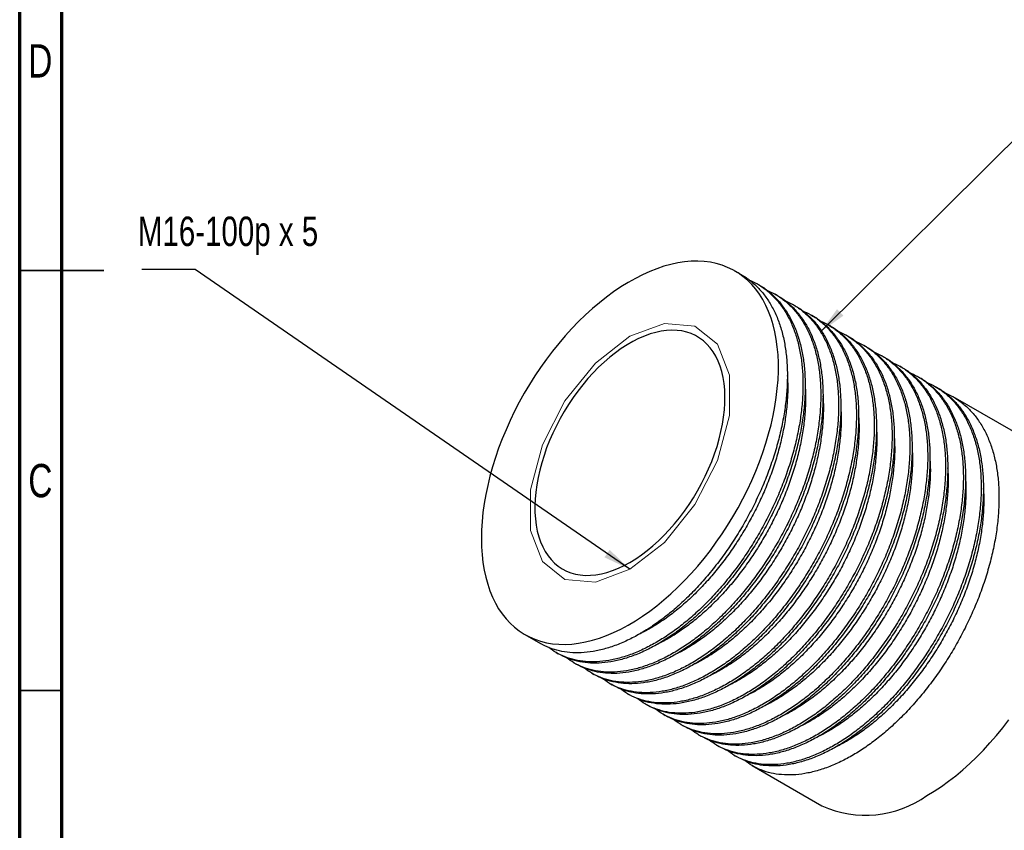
# Model space of a CAD drawing. Header units: millimetres. Extents: x 0 to 205, y 0 to 292.
# Tile 2 of 11: x 15 to 132, y 82 to 178. Entities that reach past the tile are written whole.
import ezdxf

# ---------------------------------------------------------------- set-up
doc = ezdxf.new("R2010")
doc.units = ezdxf.units.MM
doc.styles.add('SLDTEXTSTYLE0', font='TXT', dxfattribs={"width": 0.75})
doc.dimstyles.new('SLDDIMSTYLE4', dxfattribs={"dimtxt": 0.18, "dimasz": 3.302, "dimexe": 0, "dimexo": 0.0625, "dimgap": 0, "dimtad": 0, "dimtih": 1, "dimtoh": 1, "dimdec": 0, "dimrnd": 1e-09, "dimzin": 0, "dimdsep": 46, "dimtxsty": 'Standard', "dimsah": 1, "dimcen": 0.09, "dimadec": 0, "dimazin": 0, "dimtfac": 3.302, "dimtdec": 0, "dimtofl": 0, "dimtmove": 0, "dimatfit": 3, "dimfxl": 1, "dimfrac": 2, "dimtolj": 1, "dimtzin": 0, "dimarcsym": 0})

msp = doc.modelspace()

# ---------------------------------------------------------------- linework, layer by layer
at = {"color": 7, "linetype": 'Continuous', "lineweight": 70}
for p, q in [((15, 5), (15, 292)), ((20, 10), (20, 287))]:
    msp.add_line(p, q, dxfattribs=at)
at = {"color": 7, "linetype": 'Continuous', "lineweight": 35}
for p, q in [((15, 148.5), (25, 148.5)), ((20, 148.5), (15, 148.5)), ((20, 98.5), (15, 98.5))]:
    msp.add_line(p, q, dxfattribs=at)
at = {"color": 7, "linetype": 'Continuous', "lineweight": 25}
for p, q in [((100.927, 147.992), (100.131, 148.452)), ((103.048, 146.768), (102.783, 146.921)), ((105.169, 145.543), (104.904, 145.696)), ((107.29, 144.319), (107.025, 144.472)), ((109.412, 143.094), (109.147, 143.247)), ((111.533, 141.869), (111.268, 142.022)), ((113.654, 140.645), (113.389, 140.798)), ((115.776, 139.42), (115.511, 139.573)), ((117.897, 138.195), (117.632, 138.349)), ((120.018, 136.971), (119.753, 137.124)), ((122.14, 135.746), (121.875, 135.899)), ((124.261, 134.522), (123.996, 134.675)), ((135.486, 128.041), (126.117, 133.45)), ((75.133, 105.149), (76.989, 104.078)), ((78.845, 103.006), (79.111, 102.853)), ((80.967, 101.781), (81.232, 101.628)), ((83.088, 100.557), (83.353, 100.404)), ((85.209, 99.332), (85.475, 99.179)), ((87.331, 98.108), (87.596, 97.955)), ((89.452, 96.883), (89.717, 96.73)), ((91.573, 95.658), (91.838, 95.505)), ((93.695, 94.434), (93.96, 94.281)), ((95.816, 93.209), (96.081, 93.056)), ((97.937, 91.985), (98.202, 91.832)), ((100.059, 90.76), (100.324, 90.607)), ((102.18, 89.535), (110.488, 84.739))]:
    msp.add_line(p, q, dxfattribs=at)
at = {"color": 7, "linetype": 'Continuous', "lineweight": 25, "flags": 128}
for points in [[(69.954, 116.595), (69.975, 115.613), (70.038, 114.658), (70.143, 113.732), (70.289, 112.836), (70.476, 111.974), (70.704, 111.147), (70.972, 110.357), (71.28, 109.606), (71.626, 108.896), (72.01, 108.228), (72.432, 107.604), (72.889, 107.026), (73.381, 106.495), (73.908, 106.011), (74.466, 105.578), (75.056, 105.194), (75.676, 104.862), (76.324, 104.582), (76.999, 104.354), (77.699, 104.18), (78.423, 104.059), (79.169, 103.993), (79.934, 103.98), (80.718, 104.022), (81.519, 104.117), (82.333, 104.267), (83.161, 104.469), (83.999, 104.725), (84.845, 105.033), (85.699, 105.393), (86.556, 105.804), (87.417, 106.264), (88.278, 106.773), (89.137, 107.33), (89.993, 107.933), (90.843, 108.58), (91.686, 109.271), (92.519, 110.003), (93.34, 110.775), (94.148, 111.585), (94.94, 112.432), (95.715, 113.312), (96.471, 114.224), (97.206, 115.166), (97.918, 116.136), (98.606, 117.131), (99.268, 118.149), (99.902, 119.188), (100.507, 120.244), (101.081, 121.316), (101.624, 122.401), (102.133, 123.497), (102.608, 124.6), (103.048, 125.709), (103.451, 126.82), (103.816, 127.931), (104.143, 129.04), (104.431, 130.143), (104.679, 131.238), (104.887, 132.323), (105.054, 133.394), (105.179, 134.45), (105.263, 135.488), (105.305, 136.505), (105.305, 137.5), (105.263, 138.468), (105.179, 139.409), (105.054, 140.321), (104.887, 141.2), (104.679, 142.045), (104.431, 142.854), (104.143, 143.624), (103.816, 144.355), (103.451, 145.045), (103.048, 145.69), (102.608, 146.292), (102.133, 146.847), (101.624, 147.354), (101.081, 147.812), (100.507, 148.221), (99.902, 148.579), (99.268, 148.886), (98.606, 149.139), (97.918, 149.34), (97.206, 149.488), (96.471, 149.582), (95.715, 149.621), (94.94, 149.607), (94.148, 149.538), (93.34, 149.416), (92.519, 149.239), (91.686, 149.01), (90.843, 148.728), (89.993, 148.394), (89.137, 148.009), (88.278, 147.573), (87.417, 147.088), (86.556, 146.555), (85.699, 145.975), (84.845, 145.35), (83.999, 144.681), (83.161, 143.969), (82.333, 143.216), (81.519, 142.425), (80.718, 141.597), (79.934, 140.733), (79.169, 139.836), (78.423, 138.909), (77.699, 137.953), (76.999, 136.97), (76.324, 135.963), (75.676, 134.935), (75.056, 133.887), (74.466, 132.822), (73.908, 131.743), (73.381, 130.653), (72.889, 129.553), (72.432, 128.447), (72.01, 127.336), (71.626, 126.225), (71.28, 125.115), (70.972, 124.009), (70.704, 122.909), (70.476, 121.819), (70.289, 120.74), (70.143, 119.676), (70.038, 118.629), (69.975, 117.601), (69.954, 116.595)], [(87.632, 113.736), (88.322, 114.158), (89.009, 114.628), (89.691, 115.142), (90.365, 115.701), (91.03, 116.3), (91.681, 116.939), (92.318, 117.614), (92.937, 118.323), (93.536, 119.064), (94.114, 119.834), (94.667, 120.629), (95.194, 121.448), (95.693, 122.286), (96.162, 123.142), (96.599, 124.01), (97.003, 124.89), (97.372, 125.776), (97.705, 126.666), (98, 127.557), (98.257, 128.445), (98.474, 129.327), (98.651, 130.199), (98.787, 131.059), (98.881, 131.902), (98.934, 132.727), (98.944, 133.53), (98.913, 134.308), (98.839, 135.058), (98.724, 135.777), (98.568, 136.463), (98.371, 137.112), (98.133, 137.724), (97.857, 138.295), (97.543, 138.823), (97.192, 139.306), (96.805, 139.743), (96.385, 140.132), (95.931, 140.471), (95.447, 140.759), (94.934, 140.995), (94.393, 141.179), (93.828, 141.309), (93.239, 141.385), (92.63, 141.406), (92.001, 141.374), (91.357, 141.287), (90.699, 141.146), (90.029, 140.952), (89.351, 140.706), (88.666, 140.407), (87.977, 140.058), (87.287, 139.66), (86.598, 139.214), (85.913, 138.721), (85.235, 138.184), (84.565, 137.605), (83.907, 136.986), (83.263, 136.329), (82.635, 135.636), (82.025, 134.911), (81.436, 134.155), (80.871, 133.372), (80.33, 132.565), (79.817, 131.736), (79.333, 130.889), (78.88, 130.026), (78.459, 129.152), (78.072, 128.269), (77.721, 127.38), (77.407, 126.489), (77.131, 125.599), (76.894, 124.714), (76.696, 123.837), (76.54, 122.97), (76.425, 122.118), (76.351, 121.283), (76.32, 120.469), (76.33, 119.678), (76.383, 118.914), (76.477, 118.179), (76.613, 117.477), (76.79, 116.809), (77.007, 116.178), (77.264, 115.586), (77.559, 115.037), (77.892, 114.531), (78.261, 114.07), (78.665, 113.657), (79.102, 113.293), (79.571, 112.98), (80.07, 112.717), (80.597, 112.507), (81.151, 112.35), (81.728, 112.247), (82.327, 112.198), (82.946, 112.204), (83.583, 112.264), (84.235, 112.377), (84.899, 112.545), (85.573, 112.765), (86.255, 113.038), (86.942, 113.362), (87.632, 113.736)], [(122.987, 85.977), (123.848, 86.498), (124.707, 87.066), (125.561, 87.68), (126.41, 88.339), (127.25, 89.04), (128.08, 89.782), (128.898, 90.564), (129.703, 91.383), (130.491, 92.238), (131.261, 93.127), (132.012, 94.047), (132.741, 94.996)]]:
    msp.add_lwpolyline(points, dxfattribs=at)
at = {"color": 7, "linetype": 'Continuous', "lineweight": 18, "flags": 128}
msp.add_lwpolyline([(87.632, 112.919), (83.521, 111.383), (79.905, 111.706), (77.222, 113.85), (75.794, 117.556), (75.794, 122.377), (77.222, 127.731), (79.905, 132.973), (83.521, 137.471), (87.632, 140.682), (91.743, 142.218), (95.359, 141.895), (98.042, 139.751), (99.47, 136.045), (99.47, 131.224), (98.042, 125.87), (95.359, 120.627), (91.743, 116.13), (87.632, 112.919)], dxfattribs=at)
at = {"color": 7, "linetype": 'Continuous', "lineweight": 25}
msp.add_arc((115.671, 96.135), 12.519, 245.54649, 305.76397, dxfattribs=at)
for points, knots in [([(100.926, 147.992), (100.927, 147.992), (101.311, 147.805), (102.002, 147.282), (102.984, 146.409), (103.851, 145.35), (104.606, 144.14), (105.231, 142.793), (105.722, 141.329), (106.078, 139.769), (106.3, 138.124), (106.392, 136.395), (106.354, 134.58), (106.183, 132.675), (105.874, 130.7), (105.43, 128.678), (104.858, 126.645), (104.165, 124.623), (103.365, 122.637), (102.465, 120.695), (101.467, 118.796), (100.37, 116.939), (99.172, 115.125), (97.884, 113.377), (96.52, 111.718), (95.102, 110.178), (93.65, 108.773), (92.181, 107.514), (90.702, 106.403), (89.214, 105.438), (87.717, 104.618), (86.212, 103.947), (84.716, 103.439), (83.249, 103.105), (81.835, 102.951), (80.491, 102.974), (79.231, 103.172), (78.053, 103.524), (77.342, 103.894), (76.989, 104.078)], [0, 0, 0, 0, 0.0000259, 0.027529, 0.0554038, 0.083549, 0.1118575, 0.1402181, 0.1680146, 0.1956481, 0.223017, 0.2500259, 0.277529, 0.3054038, 0.333549, 0.3618575, 0.3902181, 0.4180146, 0.4456481, 0.473017, 0.5000259, 0.527529, 0.5554038, 0.583549, 0.6118575, 0.6402181, 0.6680146, 0.6956481, 0.723017, 0.7500259, 0.777529, 0.8054038, 0.833549, 0.8618575, 0.8902181, 0.9180146, 0.9456481, 0.973017, 1, 1, 1, 1]), ([(101.807, 147.395), (102.137, 147.245), (102.858, 146.92), (103.864, 146.221), (104.838, 145.334), (105.707, 144.279), (106.462, 143.068), (107.087, 141.721), (107.578, 140.258), (107.934, 138.698), (108.156, 137.053), (108.248, 135.323), (108.21, 133.508), (108.039, 131.603), (107.731, 129.629), (107.287, 127.607), (106.714, 125.573), (106.021, 123.552), (105.222, 121.565), (104.322, 119.624), (103.323, 117.725), (102.226, 115.868), (101.028, 114.053), (99.74, 112.306), (98.376, 110.647), (96.959, 109.107), (95.506, 107.701), (94.037, 106.442), (92.558, 105.332), (91.07, 104.367), (89.573, 103.546), (88.068, 102.875), (86.572, 102.368), (85.105, 102.033), (83.691, 101.879), (82.348, 101.903), (81.086, 102.097), (79.914, 102.462), (78.863, 102.953), (78.254, 103.398), (77.967, 103.607)], [0, 0, 0, 0, 0.0222585, 0.0485186, 0.0751334, 0.1020065, 0.1290354, 0.1561141, 0.1826543, 0.2090388, 0.2351706, 0.2609587, 0.2872187, 0.3138336, 0.3407066, 0.3677356, 0.3948143, 0.4213545, 0.4477389, 0.4738708, 0.4996588, 0.5259189, 0.5525337, 0.5794068, 0.6064357, 0.6335144, 0.6600546, 0.686439, 0.7125709, 0.738359, 0.764619, 0.7912338, 0.8181069, 0.8451358, 0.8722146, 0.8987547, 0.9251392, 0.9512711, 0.9770591, 1, 1, 1, 1]), ([(103.048, 146.768), (103.048, 146.768), (103.433, 146.581), (104.124, 146.058), (105.105, 145.184), (105.972, 144.125), (106.727, 142.915), (107.352, 141.568), (107.843, 140.105), (108.199, 138.545), (108.421, 136.9), (108.514, 135.17), (108.475, 133.355), (108.304, 131.45), (107.996, 129.476), (107.552, 127.454), (106.979, 125.42), (106.287, 123.399), (105.487, 121.412), (104.587, 119.471), (103.588, 117.572), (102.491, 115.715), (101.293, 113.9), (100.005, 112.153), (98.641, 110.494), (97.224, 108.954), (95.771, 107.548), (94.302, 106.289), (92.823, 105.179), (91.335, 104.213), (89.838, 103.393), (88.333, 102.722), (86.838, 102.215), (85.37, 101.88), (83.957, 101.726), (82.612, 101.749), (81.353, 101.947), (80.174, 102.299), (79.463, 102.669), (79.111, 102.853)], [0, 0, 0, 0, 0.0000259, 0.027529, 0.0554038, 0.083549, 0.1118575, 0.1402181, 0.1680146, 0.1956481, 0.223017, 0.2500259, 0.277529, 0.3054038, 0.333549, 0.3618575, 0.3902181, 0.4180146, 0.4456481, 0.473017, 0.5000259, 0.527529, 0.5554038, 0.583549, 0.6118575, 0.6402181, 0.6680146, 0.6956481, 0.723017, 0.7500259, 0.777529, 0.8054038, 0.833549, 0.8618575, 0.8902181, 0.9180146, 0.9456481, 0.973017, 1, 1, 1, 1]), ([(103.928, 146.17), (104.259, 146.021), (104.98, 145.695), (105.985, 144.996), (106.959, 144.11), (107.829, 143.054), (108.583, 141.843), (109.208, 140.497), (109.699, 139.033), (110.055, 137.473), (110.278, 135.828), (110.37, 134.099), (110.332, 132.283), (110.16, 130.378), (109.852, 128.404), (109.408, 126.382), (108.835, 124.348), (108.143, 122.327), (107.343, 120.341), (106.443, 118.399), (105.444, 116.5), (104.347, 114.643), (103.149, 112.829), (101.862, 111.081), (100.497, 109.422), (99.08, 107.882), (97.628, 106.477), (96.158, 105.218), (94.68, 104.107), (93.192, 103.142), (91.694, 102.321), (90.189, 101.651), (88.694, 101.143), (87.226, 100.809), (85.813, 100.654), (84.469, 100.678), (83.207, 100.873), (82.035, 101.238), (80.985, 101.728), (80.376, 102.173), (80.089, 102.383)], [0, 0, 0, 0, 0.0222585, 0.0485186, 0.0751334, 0.1020065, 0.1290354, 0.1561141, 0.1826543, 0.2090388, 0.2351706, 0.2609587, 0.2872187, 0.3138336, 0.3407066, 0.3677356, 0.3948143, 0.4213545, 0.4477389, 0.4738708, 0.4996588, 0.5259189, 0.5525337, 0.5794068, 0.6064357, 0.6335144, 0.6600546, 0.686439, 0.7125709, 0.738359, 0.764619, 0.7912338, 0.8181069, 0.8451358, 0.8722146, 0.8987547, 0.9251392, 0.9512711, 0.9770591, 1, 1, 1, 1]), ([(105.169, 145.543), (105.169, 145.543), (105.554, 145.356), (106.245, 144.833), (107.226, 143.959), (108.093, 142.9), (108.849, 141.691), (109.473, 140.344), (109.964, 138.88), (110.32, 137.32), (110.543, 135.675), (110.635, 133.946), (110.597, 132.13), (110.425, 130.225), (110.117, 128.251), (109.673, 126.229), (109.1, 124.195), (108.408, 122.174), (107.608, 120.188), (106.708, 118.246), (105.71, 116.347), (104.612, 114.49), (103.415, 112.676), (102.127, 110.928), (100.762, 109.269), (99.345, 107.729), (97.893, 106.324), (96.423, 105.065), (94.945, 103.954), (93.457, 102.989), (91.959, 102.168), (90.454, 101.498), (88.959, 100.99), (87.491, 100.656), (86.078, 100.501), (84.734, 100.524), (83.474, 100.722), (82.295, 101.075), (81.585, 101.445), (81.232, 101.628)], [0, 0, 0, 0, 0.0000259, 0.027529, 0.0554038, 0.083549, 0.1118575, 0.1402181, 0.1680146, 0.1956481, 0.223017, 0.2500259, 0.277529, 0.3054038, 0.333549, 0.3618575, 0.3902181, 0.4180146, 0.4456481, 0.473017, 0.5000259, 0.527529, 0.5554038, 0.583549, 0.6118575, 0.6402181, 0.6680146, 0.6956481, 0.723017, 0.7500259, 0.777529, 0.8054038, 0.833549, 0.8618575, 0.8902181, 0.9180146, 0.9456481, 0.973017, 1, 1, 1, 1]), ([(106.049, 144.946), (106.38, 144.796), (107.101, 144.471), (108.107, 143.771), (109.081, 142.885), (109.95, 141.83), (110.705, 140.619), (111.33, 139.272), (111.821, 137.809), (112.176, 136.249), (112.399, 134.603), (112.491, 132.874), (112.453, 131.059), (112.281, 129.154), (111.973, 127.18), (111.529, 125.158), (110.956, 123.124), (110.264, 121.102), (109.464, 119.116), (108.564, 117.174), (107.566, 115.276), (106.469, 113.419), (105.271, 111.604), (103.983, 109.856), (102.619, 108.198), (101.201, 106.658), (99.749, 105.252), (98.279, 103.993), (96.801, 102.883), (95.313, 101.917), (93.816, 101.097), (92.31, 100.426), (90.815, 99.919), (89.347, 99.584), (87.934, 99.43), (86.59, 99.454), (85.329, 99.648), (84.157, 100.013), (83.106, 100.504), (82.497, 100.949), (82.21, 101.158)], [0, 0, 0, 0, 0.0222585, 0.0485186, 0.0751334, 0.1020065, 0.1290354, 0.1561141, 0.1826543, 0.2090388, 0.2351706, 0.2609587, 0.2872187, 0.3138336, 0.3407066, 0.3677356, 0.3948143, 0.4213545, 0.4477389, 0.4738708, 0.4996588, 0.5259189, 0.5525337, 0.5794068, 0.6064357, 0.6335144, 0.6600546, 0.686439, 0.7125709, 0.738359, 0.764619, 0.7912338, 0.8181069, 0.8451358, 0.8722146, 0.8987547, 0.9251392, 0.9512711, 0.9770591, 1, 1, 1, 1]), ([(107.29, 144.318), (107.291, 144.318), (107.675, 144.132), (108.366, 143.608), (109.347, 142.735), (110.215, 141.676), (110.97, 140.466), (111.595, 139.119), (112.086, 137.656), (112.442, 136.096), (112.664, 134.45), (112.756, 132.721), (112.718, 130.906), (112.547, 129.001), (112.238, 127.026), (111.794, 125.005), (111.222, 122.971), (110.529, 120.949), (109.729, 118.963), (108.829, 117.021), (107.831, 115.123), (106.734, 113.265), (105.536, 111.451), (104.248, 109.703), (102.884, 108.045), (101.466, 106.505), (100.014, 105.099), (98.544, 103.84), (97.066, 102.73), (95.578, 101.764), (94.081, 100.944), (92.576, 100.273), (91.08, 99.765), (89.613, 99.431), (88.199, 99.277), (86.855, 99.3), (85.595, 99.498), (84.416, 99.85), (83.706, 100.22), (83.353, 100.404)], [0, 0, 0, 0, 0.0000259, 0.027529, 0.0554038, 0.083549, 0.1118575, 0.1402181, 0.1680146, 0.1956481, 0.223017, 0.2500259, 0.277529, 0.3054038, 0.333549, 0.3618575, 0.3902181, 0.4180146, 0.4456481, 0.473017, 0.5000259, 0.527529, 0.5554038, 0.583549, 0.6118575, 0.6402181, 0.6680146, 0.6956481, 0.723017, 0.7500259, 0.777529, 0.8054038, 0.833549, 0.8618575, 0.8902181, 0.9180146, 0.9456481, 0.973017, 1, 1, 1, 1]), ([(108.171, 143.721), (108.501, 143.572), (109.222, 143.246), (110.228, 142.547), (111.202, 141.661), (112.071, 140.605), (112.826, 139.394), (113.451, 138.048), (113.942, 136.584), (114.298, 135.024), (114.52, 133.379), (114.612, 131.65), (114.574, 129.834), (114.403, 127.929), (114.095, 125.955), (113.651, 123.933), (113.078, 121.899), (112.385, 119.878), (111.586, 117.891), (110.686, 115.95), (109.687, 114.051), (108.59, 112.194), (107.392, 110.38), (106.104, 108.632), (104.74, 106.973), (103.323, 105.433), (101.87, 104.028), (100.401, 102.768), (98.922, 101.658), (97.434, 100.693), (95.937, 99.872), (94.432, 99.201), (92.936, 98.694), (91.469, 98.36), (90.055, 98.205), (88.712, 98.229), (87.45, 98.424), (86.278, 98.788), (85.227, 99.279), (84.618, 99.724), (84.331, 99.933)], [0, 0, 0, 0, 0.0222585, 0.0485186, 0.0751334, 0.1020065, 0.1290354, 0.1561141, 0.1826543, 0.2090388, 0.2351706, 0.2609587, 0.2872187, 0.3138336, 0.3407066, 0.3677356, 0.3948143, 0.4213545, 0.4477389, 0.4738708, 0.4996588, 0.5259189, 0.5525337, 0.5794068, 0.6064357, 0.6335144, 0.6600546, 0.686439, 0.7125709, 0.738359, 0.764619, 0.7912338, 0.8181069, 0.8451358, 0.8722146, 0.8987547, 0.9251392, 0.9512711, 0.9770591, 1, 1, 1, 1]), ([(109.412, 143.094), (109.412, 143.094), (109.797, 142.907), (110.488, 142.384), (111.469, 141.51), (112.336, 140.451), (113.091, 139.241), (113.716, 137.894), (114.207, 136.431), (114.563, 134.871), (114.785, 133.226), (114.877, 131.497), (114.839, 129.681), (114.668, 127.776), (114.36, 125.802), (113.916, 123.78), (113.343, 121.746), (112.651, 119.725), (111.851, 117.738), (110.951, 115.797), (109.952, 113.898), (108.855, 112.041), (107.657, 110.227), (106.369, 108.479), (105.005, 106.82), (103.588, 105.28), (102.135, 103.875), (100.666, 102.615), (99.187, 101.505), (97.699, 100.54), (96.202, 99.719), (94.697, 99.048), (93.201, 98.541), (91.734, 98.206), (90.321, 98.052), (88.976, 98.075), (87.717, 98.273), (86.538, 98.626), (85.827, 98.996), (85.475, 99.179)], [0, 0, 0, 0, 0.0000259, 0.027529, 0.0554038, 0.083549, 0.1118575, 0.1402181, 0.1680146, 0.1956481, 0.223017, 0.2500259, 0.277529, 0.3054038, 0.333549, 0.3618575, 0.3902181, 0.4180146, 0.4456481, 0.473017, 0.5000259, 0.527529, 0.5554038, 0.583549, 0.6118575, 0.6402181, 0.6680146, 0.6956481, 0.723017, 0.7500259, 0.777529, 0.8054038, 0.833549, 0.8618575, 0.8902181, 0.9180146, 0.9456481, 0.973017, 1, 1, 1, 1]), ([(110.292, 142.496), (110.623, 142.347), (111.343, 142.022), (112.349, 141.322), (113.323, 140.436), (114.193, 139.38), (114.947, 138.17), (115.572, 136.823), (116.063, 135.359), (116.419, 133.799), (116.642, 132.154), (116.734, 130.425), (116.696, 128.61), (116.524, 126.705), (116.216, 124.73), (115.772, 122.708), (115.199, 120.675), (114.507, 118.653), (113.707, 116.667), (112.807, 114.725), (111.808, 112.826), (110.711, 110.969), (109.513, 109.155), (108.226, 107.407), (106.861, 105.748), (105.444, 104.208), (103.992, 102.803), (102.522, 101.544), (101.044, 100.433), (99.556, 99.468), (98.058, 98.648), (96.553, 97.977), (95.058, 97.469), (93.59, 97.135), (92.177, 96.98), (90.833, 97.004), (89.571, 97.199), (88.399, 97.564), (87.349, 98.054), (86.739, 98.499), (86.453, 98.709)], [0, 0, 0, 0, 0.0222585, 0.0485186, 0.0751334, 0.1020065, 0.1290354, 0.1561141, 0.1826543, 0.2090388, 0.2351706, 0.2609587, 0.2872187, 0.3138336, 0.3407066, 0.3677356, 0.3948143, 0.4213545, 0.4477389, 0.4738708, 0.4996588, 0.5259189, 0.5525337, 0.5794068, 0.6064357, 0.6335144, 0.6600546, 0.686439, 0.7125709, 0.738359, 0.764619, 0.7912338, 0.8181069, 0.8451358, 0.8722146, 0.8987547, 0.9251392, 0.9512711, 0.9770591, 1, 1, 1, 1]), ([(111.533, 141.869), (111.533, 141.869), (111.918, 141.682), (112.609, 141.159), (113.59, 140.285), (114.457, 139.227), (115.212, 138.017), (115.837, 136.67), (116.328, 135.206), (116.684, 133.646), (116.907, 132.001), (116.999, 130.272), (116.961, 128.457), (116.789, 126.552), (116.481, 124.577), (116.037, 122.555), (115.464, 120.522), (114.772, 118.5), (113.972, 116.514), (113.072, 114.572), (112.073, 112.673), (110.976, 110.816), (109.778, 109.002), (108.491, 107.254), (107.126, 105.595), (105.709, 104.055), (104.257, 102.65), (102.787, 101.391), (101.309, 100.28), (99.821, 99.315), (98.323, 98.495), (96.818, 97.824), (95.323, 97.316), (93.855, 96.982), (92.442, 96.828), (91.098, 96.851), (89.838, 97.049), (88.659, 97.401), (87.949, 97.771), (87.596, 97.955)], [0, 0, 0, 0, 0.0000259, 0.027529, 0.0554038, 0.083549, 0.1118575, 0.1402181, 0.1680146, 0.1956481, 0.223017, 0.2500259, 0.277529, 0.3054038, 0.333549, 0.3618575, 0.3902181, 0.4180146, 0.4456481, 0.473017, 0.5000259, 0.527529, 0.5554038, 0.583549, 0.6118575, 0.6402181, 0.6680146, 0.6956481, 0.723017, 0.7500259, 0.777529, 0.8054038, 0.833549, 0.8618575, 0.8902181, 0.9180146, 0.9456481, 0.973017, 1, 1, 1, 1]), ([(112.413, 141.272), (112.744, 141.122), (113.465, 140.797), (114.471, 140.097), (115.445, 139.211), (116.314, 138.156), (117.069, 136.945), (117.694, 135.598), (118.185, 134.135), (118.54, 132.575), (118.763, 130.93), (118.855, 129.2), (118.817, 127.385), (118.645, 125.48), (118.337, 123.506), (117.893, 121.484), (117.32, 119.45), (116.628, 117.429), (115.828, 115.442), (114.928, 113.501), (113.93, 111.602), (112.832, 109.745), (111.635, 107.93), (110.347, 106.183), (108.982, 104.524), (107.565, 102.984), (106.113, 101.578), (104.643, 100.319), (103.165, 99.209), (101.677, 98.243), (100.18, 97.423), (98.674, 96.752), (97.179, 96.245), (95.711, 95.91), (94.298, 95.756), (92.954, 95.78), (91.693, 95.974), (90.521, 96.339), (89.47, 96.83), (88.861, 97.275), (88.574, 97.484)], [0, 0, 0, 0, 0.0222585, 0.0485186, 0.0751334, 0.1020065, 0.1290354, 0.1561141, 0.1826543, 0.2090388, 0.2351706, 0.2609587, 0.2872187, 0.3138336, 0.3407066, 0.3677356, 0.3948143, 0.4213545, 0.4477389, 0.4738708, 0.4996588, 0.5259189, 0.5525337, 0.5794068, 0.6064357, 0.6335144, 0.6600546, 0.686439, 0.7125709, 0.738359, 0.764619, 0.7912338, 0.8181069, 0.8451358, 0.8722146, 0.8987547, 0.9251392, 0.9512711, 0.9770591, 1, 1, 1, 1]), ([(113.654, 140.645), (113.655, 140.644), (114.039, 140.458), (114.73, 139.935), (115.711, 139.061), (116.579, 138.002), (117.334, 136.792), (117.959, 135.445), (118.45, 133.982), (118.806, 132.422), (119.028, 130.777), (119.12, 129.047), (119.082, 127.232), (118.911, 125.327), (118.602, 123.353), (118.158, 121.331), (117.585, 119.297), (116.893, 117.275), (116.093, 115.289), (115.193, 113.347), (114.195, 111.449), (113.098, 109.592), (111.9, 107.777), (110.612, 106.03), (109.248, 104.371), (107.83, 102.831), (106.378, 101.425), (104.908, 100.166), (103.43, 99.056), (101.942, 98.09), (100.445, 97.27), (98.94, 96.599), (97.444, 96.092), (95.977, 95.757), (94.563, 95.603), (93.219, 95.626), (91.959, 95.824), (90.78, 96.176), (90.07, 96.546), (89.717, 96.73)], [0, 0, 0, 0, 0.0000259, 0.027529, 0.0554038, 0.083549, 0.1118575, 0.1402181, 0.1680146, 0.1956481, 0.223017, 0.2500259, 0.277529, 0.3054038, 0.333549, 0.3618575, 0.3902181, 0.4180146, 0.4456481, 0.473017, 0.5000259, 0.527529, 0.5554038, 0.583549, 0.6118575, 0.6402181, 0.6680146, 0.6956481, 0.723017, 0.7500259, 0.777529, 0.8054038, 0.833549, 0.8618575, 0.8902181, 0.9180146, 0.9456481, 0.973017, 1, 1, 1, 1]), ([(114.535, 140.047), (114.865, 139.898), (115.586, 139.572), (116.592, 138.873), (117.566, 137.987), (118.435, 136.931), (119.19, 135.72), (119.815, 134.374), (120.306, 132.91), (120.662, 131.35), (120.884, 129.705), (120.976, 127.976), (120.938, 126.16), (120.767, 124.255), (120.459, 122.281), (120.015, 120.259), (119.442, 118.225), (118.749, 116.204), (117.95, 114.218), (117.05, 112.276), (116.051, 110.377), (114.954, 108.52), (113.756, 106.706), (112.468, 104.958), (111.104, 103.299), (109.687, 101.759), (108.234, 100.354), (106.765, 99.095), (105.286, 97.984), (103.798, 97.019), (102.301, 96.198), (100.796, 95.528), (99.3, 95.02), (97.833, 94.686), (96.419, 94.531), (95.075, 94.555), (93.814, 94.75), (92.642, 95.115), (91.591, 95.605), (90.982, 96.05), (90.695, 96.26)], [0, 0, 0, 0, 0.0222585, 0.0485186, 0.0751334, 0.1020065, 0.1290354, 0.1561141, 0.1826543, 0.2090388, 0.2351706, 0.2609587, 0.2872187, 0.3138336, 0.3407066, 0.3677356, 0.3948143, 0.4213545, 0.4477389, 0.4738708, 0.4996588, 0.5259189, 0.5525337, 0.5794068, 0.6064357, 0.6335144, 0.6600546, 0.686439, 0.7125709, 0.738359, 0.764619, 0.7912338, 0.8181069, 0.8451358, 0.8722146, 0.8987547, 0.9251392, 0.9512711, 0.9770591, 1, 1, 1, 1]), ([(115.776, 139.42), (115.776, 139.42), (116.161, 139.233), (116.851, 138.71), (117.833, 137.836), (118.7, 136.777), (119.455, 135.568), (120.08, 134.221), (120.571, 132.757), (120.927, 131.197), (121.149, 129.552), (121.241, 127.823), (121.203, 126.007), (121.032, 124.102), (120.724, 122.128), (120.28, 120.106), (119.707, 118.072), (119.015, 116.051), (118.215, 114.065), (117.315, 112.123), (116.316, 110.224), (115.219, 108.367), (114.021, 106.553), (112.733, 104.805), (111.369, 103.146), (109.952, 101.606), (108.499, 100.201), (107.03, 98.942), (105.551, 97.831), (104.063, 96.866), (102.566, 96.045), (101.061, 95.375), (99.565, 94.867), (98.098, 94.533), (96.685, 94.378), (95.34, 94.401), (94.081, 94.599), (92.902, 94.952), (92.191, 95.322), (91.839, 95.505)], [0, 0, 0, 0, 0.0000259, 0.027529, 0.0554038, 0.083549, 0.1118575, 0.1402181, 0.1680146, 0.1956481, 0.223017, 0.2500259, 0.277529, 0.3054038, 0.333549, 0.3618575, 0.3902181, 0.4180146, 0.4456481, 0.473017, 0.5000259, 0.527529, 0.5554038, 0.583549, 0.6118575, 0.6402181, 0.6680146, 0.6956481, 0.723017, 0.7500259, 0.777529, 0.8054038, 0.833549, 0.8618575, 0.8902181, 0.9180146, 0.9456481, 0.973017, 1, 1, 1, 1]), ([(116.656, 138.823), (116.987, 138.673), (117.707, 138.348), (118.713, 137.648), (119.687, 136.762), (120.557, 135.707), (121.311, 134.496), (121.936, 133.149), (122.427, 131.686), (122.783, 130.126), (123.006, 128.48), (123.098, 126.751), (123.06, 124.936), (122.888, 123.031), (122.58, 121.056), (122.136, 119.035), (121.563, 117.001), (120.871, 114.979), (120.071, 112.993), (119.171, 111.051), (118.172, 109.153), (117.075, 107.295), (115.877, 105.481), (114.59, 103.733), (113.225, 102.075), (111.808, 100.535), (110.355, 99.129), (108.886, 97.87), (107.408, 96.76), (105.919, 95.794), (104.422, 94.974), (102.917, 94.303), (101.422, 93.795), (99.954, 93.461), (98.541, 93.307), (97.197, 93.33), (95.935, 93.525), (94.763, 93.89), (93.713, 94.381), (93.103, 94.825), (92.817, 95.035)], [0, 0, 0, 0, 0.0222585, 0.0485186, 0.0751334, 0.1020065, 0.1290354, 0.1561141, 0.1826543, 0.2090388, 0.2351706, 0.2609587, 0.2872187, 0.3138336, 0.3407066, 0.3677356, 0.3948143, 0.4213545, 0.4477389, 0.4738708, 0.4996588, 0.5259189, 0.5525337, 0.5794068, 0.6064357, 0.6335144, 0.6600546, 0.686439, 0.7125709, 0.738359, 0.764619, 0.7912338, 0.8181069, 0.8451358, 0.8722146, 0.8987547, 0.9251392, 0.9512711, 0.9770591, 1, 1, 1, 1]), ([(117.897, 138.195), (117.897, 138.195), (118.282, 138.008), (118.973, 137.485), (119.954, 136.612), (120.821, 135.553), (121.576, 134.343), (122.201, 132.996), (122.692, 131.532), (123.048, 129.973), (123.271, 128.327), (123.363, 126.598), (123.325, 124.783), (123.153, 122.878), (122.845, 120.903), (122.401, 118.882), (121.828, 116.848), (121.136, 114.826), (120.336, 112.84), (119.436, 110.898), (118.437, 109), (117.34, 107.142), (116.142, 105.328), (114.855, 103.58), (113.49, 101.922), (112.073, 100.382), (110.621, 98.976), (109.151, 97.717), (107.673, 96.607), (106.185, 95.641), (104.687, 94.821), (103.182, 94.15), (101.687, 93.642), (100.219, 93.308), (98.806, 93.154), (97.462, 93.177), (96.202, 93.375), (95.023, 93.727), (94.313, 94.097), (93.96, 94.281)], [0, 0, 0, 0, 0.0000259, 0.027529, 0.0554038, 0.083549, 0.1118575, 0.1402181, 0.1680146, 0.1956481, 0.223017, 0.2500259, 0.277529, 0.3054038, 0.333549, 0.3618575, 0.3902181, 0.4180146, 0.4456481, 0.473017, 0.5000259, 0.527529, 0.5554038, 0.583549, 0.6118575, 0.6402181, 0.6680146, 0.6956481, 0.723017, 0.7500259, 0.777529, 0.8054038, 0.833549, 0.8618575, 0.8902181, 0.9180146, 0.9456481, 0.973017, 1, 1, 1, 1]), ([(118.777, 137.598), (119.108, 137.449), (119.829, 137.123), (120.835, 136.424), (121.809, 135.537), (122.678, 134.482), (123.432, 133.271), (124.057, 131.925), (124.549, 130.461), (124.904, 128.901), (125.127, 127.256), (125.219, 125.527), (125.181, 123.711), (125.009, 121.806), (124.701, 119.832), (124.257, 117.81), (123.684, 115.776), (122.992, 113.755), (122.192, 111.768), (121.292, 109.827), (120.294, 107.928), (119.196, 106.071), (117.999, 104.257), (116.711, 102.509), (115.346, 100.85), (113.929, 99.31), (112.477, 97.905), (111.007, 96.645), (109.529, 95.535), (108.041, 94.57), (106.544, 93.749), (105.038, 93.078), (103.543, 92.571), (102.075, 92.236), (100.662, 92.082), (99.318, 92.106), (98.056, 92.301), (96.885, 92.665), (95.834, 93.156), (95.225, 93.601), (94.938, 93.81)], [0, 0, 0, 0, 0.0222585, 0.0485186, 0.0751334, 0.1020065, 0.1290354, 0.1561141, 0.1826543, 0.2090388, 0.2351706, 0.2609587, 0.2872187, 0.3138336, 0.3407066, 0.3677356, 0.3948143, 0.4213545, 0.4477389, 0.4738708, 0.4996588, 0.5259189, 0.5525337, 0.5794068, 0.6064357, 0.6335144, 0.6600546, 0.686439, 0.7125709, 0.738359, 0.764619, 0.7912338, 0.8181069, 0.8451358, 0.8722146, 0.8987547, 0.9251392, 0.9512711, 0.9770591, 1, 1, 1, 1]), ([(106.363, 136.014), (106.384, 135.692), (106.442, 134.831), (106.399, 133.343), (106.244, 131.563), (105.957, 129.715), (105.544, 127.823), (105.011, 125.921), (104.365, 124.029), (103.619, 122.171), (102.78, 120.354), (101.848, 118.578), (100.824, 116.84), (99.705, 115.143), (98.503, 113.507), (97.229, 111.955), (95.906, 110.514), (94.55, 109.198), (93.178, 108.021), (91.797, 106.978), (90.409, 106.086), (89.417, 105.512), (88.892, 105.281), (88.83, 105.253)], [0, 0, 0, 0, 0.0299879, 0.0802073, 0.1311053, 0.1824972, 0.2341871, 0.2859723, 0.3367276, 0.387185, 0.4371593, 0.486476, 0.5366955, 0.5875934, 0.6389853, 0.6906753, 0.7424604, 0.7932157, 0.8436731, 0.8936475, 0.9429642, 0.9931836, 1, 1, 1, 1]), ([(120.018, 136.971), (120.019, 136.971), (120.403, 136.784), (121.094, 136.261), (122.075, 135.387), (122.943, 134.328), (123.698, 133.118), (124.323, 131.771), (124.814, 130.308), (125.169, 128.748), (125.392, 127.103), (125.484, 125.373), (125.446, 123.558), (125.274, 121.653), (124.966, 119.679), (124.522, 117.657), (123.949, 115.623), (123.257, 113.602), (122.457, 111.615), (121.557, 109.674), (120.559, 107.775), (119.462, 105.918), (118.264, 104.103), (116.976, 102.356), (115.612, 100.697), (114.194, 99.157), (112.742, 97.751), (111.272, 96.492), (109.794, 95.382), (108.306, 94.417), (106.809, 93.596), (105.303, 92.925), (103.808, 92.418), (102.341, 92.083), (100.927, 91.929), (99.583, 91.952), (98.323, 92.15), (97.144, 92.503), (96.434, 92.873), (96.081, 93.056)], [0, 0, 0, 0, 0.0000259, 0.027529, 0.0554038, 0.083549, 0.1118575, 0.1402181, 0.1680146, 0.1956481, 0.223017, 0.2500259, 0.277529, 0.3054038, 0.333549, 0.3618575, 0.3902181, 0.4180146, 0.4456481, 0.473017, 0.5000259, 0.527529, 0.5554038, 0.583549, 0.6118575, 0.6402181, 0.6680146, 0.6956481, 0.723017, 0.7500259, 0.777529, 0.8054038, 0.833549, 0.8618575, 0.8902181, 0.9180146, 0.9456481, 0.973017, 1, 1, 1, 1]), ([(120.899, 136.373), (121.229, 136.224), (121.95, 135.898), (122.956, 135.199), (123.93, 134.313), (124.799, 133.257), (125.554, 132.047), (126.179, 130.7), (126.67, 129.236), (127.026, 127.676), (127.248, 126.031), (127.34, 124.302), (127.302, 122.487), (127.131, 120.582), (126.823, 118.607), (126.378, 116.585), (125.806, 114.552), (125.113, 112.53), (124.313, 110.544), (123.414, 108.602), (122.415, 106.703), (121.318, 104.846), (120.12, 103.032), (118.832, 101.284), (117.468, 99.625), (116.05, 98.085), (114.598, 96.68), (113.129, 95.421), (111.65, 94.31), (110.162, 93.345), (108.665, 92.525), (107.16, 91.854), (105.664, 91.346), (104.197, 91.012), (102.783, 90.857), (101.439, 90.881), (100.178, 91.076), (99.006, 91.441), (97.955, 91.931), (97.346, 92.376), (97.059, 92.586)], [0, 0, 0, 0, 0.0222585, 0.0485186, 0.0751334, 0.1020065, 0.1290354, 0.1561141, 0.1826543, 0.2090388, 0.2351706, 0.2609587, 0.2872187, 0.3138336, 0.3407066, 0.3677356, 0.3948143, 0.4213545, 0.4477389, 0.4738708, 0.4996588, 0.5259189, 0.5525337, 0.5794068, 0.6064357, 0.6335144, 0.6600546, 0.686439, 0.7125709, 0.738359, 0.764619, 0.7912338, 0.8181069, 0.8451358, 0.8722146, 0.8987547, 0.9251392, 0.9512711, 0.9770591, 1, 1, 1, 1]), ([(108.484, 134.789), (108.505, 134.468), (108.563, 133.607), (108.52, 132.118), (108.366, 130.338), (108.079, 128.49), (107.666, 126.599), (107.132, 124.696), (106.487, 122.805), (105.741, 120.946), (104.901, 119.13), (103.969, 117.353), (102.945, 115.616), (101.827, 113.918), (100.625, 112.283), (99.351, 110.73), (98.028, 109.289), (96.672, 107.974), (95.299, 106.796), (93.919, 105.754), (92.53, 104.862), (91.539, 104.288), (91.014, 104.056), (90.951, 104.028)], [0, 0, 0, 0, 0.0299879, 0.0802073, 0.1311053, 0.1824972, 0.2341871, 0.2859723, 0.3367276, 0.387185, 0.4371593, 0.486476, 0.5366955, 0.5875934, 0.6389853, 0.6906753, 0.7424604, 0.7932157, 0.8436731, 0.8936475, 0.9429642, 0.9931836, 1, 1, 1, 1]), ([(122.14, 135.746), (122.14, 135.746), (122.525, 135.559), (123.215, 135.036), (124.197, 134.162), (125.064, 133.103), (125.819, 131.894), (126.444, 130.547), (126.935, 129.083), (127.291, 127.523), (127.513, 125.878), (127.605, 124.149), (127.567, 122.334), (127.396, 120.428), (127.088, 118.454), (126.644, 116.432), (126.071, 114.399), (125.378, 112.377), (124.579, 110.391), (123.679, 108.449), (122.68, 106.55), (121.583, 104.693), (120.385, 102.879), (119.097, 101.131), (117.733, 99.472), (116.316, 97.932), (114.863, 96.527), (113.394, 95.268), (111.915, 94.157), (110.427, 93.192), (108.93, 92.372), (107.425, 91.701), (105.929, 91.193), (104.462, 90.859), (103.048, 90.705), (101.704, 90.727), (100.444, 90.926), (99.266, 91.278), (98.555, 91.648), (98.202, 91.832)], [0, 0, 0, 0, 0.0000259, 0.027529, 0.0554038, 0.083549, 0.1118575, 0.1402181, 0.1680146, 0.1956481, 0.223017, 0.2500259, 0.277529, 0.3054038, 0.333549, 0.3618575, 0.3902181, 0.4180146, 0.4456481, 0.473017, 0.5000259, 0.527529, 0.5554038, 0.583549, 0.6118575, 0.6402181, 0.6680146, 0.6956481, 0.723017, 0.7500259, 0.777529, 0.8054038, 0.833549, 0.8618575, 0.8902181, 0.9180146, 0.9456481, 0.973017, 1, 1, 1, 1]), ([(123.02, 135.149), (123.351, 134.999), (124.071, 134.674), (125.077, 133.974), (126.051, 133.088), (126.921, 132.033), (127.675, 130.822), (128.3, 129.475), (128.791, 128.012), (129.147, 126.452), (129.369, 124.807), (129.462, 123.077), (129.424, 121.262), (129.252, 119.357), (128.944, 117.383), (128.5, 115.361), (127.927, 113.327), (127.235, 111.305), (126.435, 109.319), (125.535, 107.377), (124.536, 105.479), (123.439, 103.622), (122.241, 101.807), (120.953, 100.06), (119.589, 98.401), (118.172, 96.861), (116.719, 95.455), (115.25, 94.196), (113.771, 93.086), (112.283, 92.12), (110.786, 91.3), (109.281, 90.629), (107.786, 90.122), (106.318, 89.787), (104.905, 89.633), (103.561, 89.657), (102.299, 89.851), (101.127, 90.216), (100.077, 90.707), (99.467, 91.152), (99.181, 91.361)], [0, 0, 0, 0, 0.0222585, 0.0485186, 0.0751334, 0.1020065, 0.1290354, 0.1561141, 0.1826543, 0.2090388, 0.2351706, 0.2609587, 0.2872187, 0.3138336, 0.3407066, 0.3677356, 0.3948143, 0.4213545, 0.4477389, 0.4738708, 0.4996588, 0.5259189, 0.5525337, 0.5794068, 0.6064357, 0.6335144, 0.6600546, 0.686439, 0.7125709, 0.738359, 0.764619, 0.7912338, 0.8181069, 0.8451358, 0.8722146, 0.8987547, 0.9251392, 0.9512711, 0.9770591, 1, 1, 1, 1]), ([(124.261, 134.522), (124.261, 134.521), (124.646, 134.335), (125.337, 133.812), (126.318, 132.938), (127.185, 131.879), (127.94, 130.669), (128.565, 129.322), (129.056, 127.859), (129.412, 126.299), (129.635, 124.653), (129.727, 122.924), (129.689, 121.109), (129.517, 119.204), (129.209, 117.23), (128.765, 115.208), (128.192, 113.174), (127.5, 111.152), (126.7, 109.166), (125.8, 107.224), (124.801, 105.326), (123.704, 103.469), (122.506, 101.654), (121.219, 99.906), (119.854, 98.248), (118.437, 96.708), (116.985, 95.302), (115.515, 94.043), (114.037, 92.933), (112.549, 91.967), (111.051, 91.147), (109.546, 90.476), (108.051, 89.969), (106.583, 89.634), (105.17, 89.48), (103.826, 89.503), (102.566, 89.701), (101.387, 90.053), (100.677, 90.423), (100.324, 90.607)], [0, 0, 0, 0, 0.0000259, 0.027529, 0.0554038, 0.083549, 0.1118575, 0.1402181, 0.1680146, 0.1956481, 0.223017, 0.2500259, 0.277529, 0.3054038, 0.333549, 0.3618575, 0.3902181, 0.4180146, 0.4456481, 0.473017, 0.5000259, 0.527529, 0.5554038, 0.583549, 0.6118575, 0.6402181, 0.6680146, 0.6956481, 0.723017, 0.7500259, 0.777529, 0.8054038, 0.833549, 0.8618575, 0.8902181, 0.9180146, 0.9456481, 0.973017, 1, 1, 1, 1]), ([(125.141, 133.924), (125.472, 133.775), (126.193, 133.449), (127.198, 132.75), (128.173, 131.864), (129.042, 130.808), (129.796, 129.597), (130.421, 128.251), (130.913, 126.787), (131.268, 125.227), (131.491, 123.582), (131.583, 121.853), (131.545, 120.037), (131.373, 118.132), (131.065, 116.158), (130.621, 114.136), (130.048, 112.102), (129.356, 110.081), (128.556, 108.095), (127.656, 106.153), (126.658, 104.254), (125.56, 102.397), (124.363, 100.583), (123.075, 98.835), (121.71, 97.176), (120.293, 95.636), (118.841, 94.231), (117.371, 92.972), (115.893, 91.861), (114.405, 90.896), (112.908, 90.075), (111.402, 89.405), (109.907, 88.897), (108.439, 88.563), (107.026, 88.408), (105.682, 88.432), (104.42, 88.627), (103.249, 88.991), (102.198, 89.482), (101.589, 89.927), (101.302, 90.137)], [0, 0, 0, 0, 0.0222585, 0.0485186, 0.0751334, 0.1020065, 0.1290354, 0.1561141, 0.1826543, 0.2090388, 0.2351706, 0.2609587, 0.2872187, 0.3138336, 0.3407066, 0.3677356, 0.3948143, 0.4213545, 0.4477389, 0.4738708, 0.4996588, 0.5259189, 0.5525337, 0.5794068, 0.6064357, 0.6335144, 0.6600546, 0.686439, 0.7125709, 0.738359, 0.764619, 0.7912338, 0.8181069, 0.8451358, 0.8722146, 0.8987547, 0.9251392, 0.9512711, 0.9770591, 1, 1, 1, 1]), ([(110.605, 133.565), (110.627, 133.243), (110.684, 132.382), (110.641, 130.893), (110.487, 129.114), (110.2, 127.266), (109.787, 125.374), (109.253, 123.471), (108.608, 121.58), (107.862, 119.722), (107.022, 117.905), (106.09, 116.129), (105.066, 114.391), (103.948, 112.693), (102.746, 111.058), (101.472, 109.506), (100.149, 108.065), (98.793, 106.749), (97.421, 105.572), (96.04, 104.529), (94.652, 103.637), (93.66, 103.063), (93.135, 102.831), (93.072, 102.804)], [0, 0, 0, 0, 0.0299879, 0.0802073, 0.1311053, 0.1824972, 0.2341871, 0.2859723, 0.3367276, 0.387185, 0.4371593, 0.486476, 0.5366955, 0.5875934, 0.6389853, 0.6906753, 0.7424604, 0.7932157, 0.8436731, 0.8936475, 0.9429642, 0.9931836, 1, 1, 1, 1]), ([(112.726, 132.34), (112.748, 132.018), (112.806, 131.158), (112.763, 129.669), (112.608, 127.889), (112.321, 126.041), (111.908, 124.15), (111.374, 122.247), (110.729, 120.355), (109.983, 118.497), (109.144, 116.68), (108.212, 114.904), (107.188, 113.166), (106.069, 111.469), (104.867, 109.833), (103.593, 108.281), (102.27, 106.84), (100.914, 105.525), (99.542, 104.347), (98.161, 103.304), (96.773, 102.412), (95.781, 101.838), (95.256, 101.607), (95.194, 101.579)], [0, 0, 0, 0, 0.0299879, 0.0802073, 0.1311053, 0.1824972, 0.2341871, 0.2859723, 0.3367276, 0.387185, 0.4371593, 0.486476, 0.5366955, 0.5875934, 0.6389853, 0.6906753, 0.7424604, 0.7932157, 0.8436731, 0.8936475, 0.9429642, 0.9931836, 1, 1, 1, 1]), ([(114.848, 131.115), (114.869, 130.794), (114.927, 129.933), (114.884, 128.444), (114.73, 126.664), (114.442, 124.816), (114.03, 122.925), (113.496, 121.022), (112.85, 119.131), (112.104, 117.272), (111.265, 115.456), (110.333, 113.679), (109.309, 111.942), (108.191, 110.244), (106.989, 108.609), (105.715, 107.057), (104.392, 105.616), (103.035, 104.3), (101.663, 103.122), (100.283, 102.08), (98.894, 101.188), (97.902, 100.614), (97.378, 100.382), (97.315, 100.354)], [0, 0, 0, 0, 0.0299879, 0.0802073, 0.1311053, 0.1824972, 0.2341871, 0.2859723, 0.3367276, 0.387185, 0.4371593, 0.486476, 0.5366955, 0.5875934, 0.6389853, 0.6906753, 0.7424604, 0.7932157, 0.8436731, 0.8936475, 0.9429642, 0.9931836, 1, 1, 1, 1]), ([(116.969, 129.891), (116.991, 129.569), (117.048, 128.708), (117.005, 127.22), (116.851, 125.44), (116.564, 123.592), (116.151, 121.7), (115.617, 119.797), (114.972, 117.906), (114.226, 116.048), (113.386, 114.231), (112.454, 112.455), (111.43, 110.717), (110.312, 109.02), (109.11, 107.384), (107.836, 105.832), (106.513, 104.391), (105.157, 103.075), (103.785, 101.898), (102.404, 100.855), (101.015, 99.963), (100.024, 99.389), (99.499, 99.157), (99.436, 99.13)], [0, 0, 0, 0, 0.0299879, 0.0802073, 0.1311053, 0.1824972, 0.2341871, 0.2859723, 0.3367276, 0.387185, 0.4371593, 0.486476, 0.5366955, 0.5875934, 0.6389853, 0.6906753, 0.7424604, 0.7932157, 0.8436731, 0.8936475, 0.9429642, 0.9931836, 1, 1, 1, 1]), ([(119.09, 128.666), (119.112, 128.344), (119.17, 127.484), (119.127, 125.995), (118.972, 124.215), (118.685, 122.367), (118.272, 120.476), (117.738, 118.573), (117.093, 116.682), (116.347, 114.823), (115.508, 113.006), (114.576, 111.23), (113.551, 109.493), (112.433, 107.795), (111.231, 106.16), (109.957, 104.607), (108.634, 103.166), (107.278, 101.851), (105.906, 100.673), (104.525, 99.631), (103.137, 98.738), (102.145, 98.164), (101.62, 97.933), (101.558, 97.905)], [0, 0, 0, 0, 0.0299879, 0.0802073, 0.1311053, 0.1824972, 0.2341871, 0.2859723, 0.3367276, 0.387185, 0.4371593, 0.486476, 0.5366955, 0.5875934, 0.6389853, 0.6906753, 0.7424604, 0.7932157, 0.8436731, 0.8936475, 0.9429642, 0.9931836, 1, 1, 1, 1]), ([(121.212, 127.442), (121.233, 127.12), (121.291, 126.259), (121.248, 124.77), (121.094, 122.991), (120.806, 121.143), (120.394, 119.251), (119.86, 117.348), (119.214, 115.457), (118.468, 113.598), (117.629, 111.782), (116.697, 110.005), (115.673, 108.268), (114.555, 106.57), (113.353, 104.935), (112.079, 103.383), (110.755, 101.942), (109.399, 100.626), (108.027, 99.449), (106.647, 98.406), (105.258, 97.514), (104.266, 96.94), (103.742, 96.708), (103.679, 96.681)], [0, 0, 0, 0, 0.0299879, 0.0802073, 0.1311053, 0.1824972, 0.2341871, 0.2859723, 0.3367276, 0.387185, 0.4371593, 0.486476, 0.5366955, 0.5875934, 0.6389853, 0.6906753, 0.7424604, 0.7932157, 0.8436731, 0.8936475, 0.9429642, 0.9931836, 1, 1, 1, 1]), ([(123.333, 126.217), (123.355, 125.895), (123.412, 125.034), (123.369, 123.546), (123.215, 121.766), (122.928, 119.918), (122.515, 118.027), (121.981, 116.124), (121.336, 114.232), (120.59, 112.374), (119.75, 110.557), (118.818, 108.781), (117.794, 107.043), (116.676, 105.346), (115.474, 103.71), (114.2, 102.158), (112.877, 100.717), (111.521, 99.402), (110.149, 98.224), (108.768, 97.181), (107.379, 96.289), (106.388, 95.715), (105.863, 95.484), (105.8, 95.456)], [0, 0, 0, 0, 0.0299879, 0.0802073, 0.1311053, 0.1824972, 0.2341871, 0.2859723, 0.3367276, 0.387185, 0.4371593, 0.486476, 0.5366955, 0.5875934, 0.6389853, 0.6906753, 0.7424604, 0.7932157, 0.8436731, 0.8936475, 0.9429642, 0.9931836, 1, 1, 1, 1]), ([(125.454, 124.992), (125.476, 124.671), (125.534, 123.81), (125.491, 122.321), (125.336, 120.541), (125.049, 118.693), (124.636, 116.802), (124.102, 114.899), (123.457, 113.008), (122.711, 111.149), (121.871, 109.333), (120.94, 107.556), (119.915, 105.819), (118.797, 104.121), (117.595, 102.486), (116.321, 100.934), (114.998, 99.492), (113.642, 98.177), (112.27, 96.999), (110.889, 95.957), (109.501, 95.065), (108.509, 94.491), (107.984, 94.259), (107.922, 94.231)], [0, 0, 0, 0, 0.0299879, 0.0802073, 0.1311053, 0.1824972, 0.2341871, 0.2859723, 0.3367276, 0.387185, 0.4371593, 0.486476, 0.5366955, 0.5875934, 0.6389853, 0.6906753, 0.7424604, 0.7932157, 0.8436731, 0.8936475, 0.9429642, 0.9931836, 1, 1, 1, 1]), ([(127.576, 123.768), (127.597, 123.446), (127.655, 122.585), (127.612, 121.096), (127.458, 119.317), (127.17, 117.469), (126.757, 115.577), (126.224, 113.674), (125.578, 111.783), (124.832, 109.925), (123.993, 108.108), (123.061, 106.332), (122.037, 104.594), (120.919, 102.896), (119.716, 101.261), (118.443, 99.709), (117.119, 98.268), (115.763, 96.952), (114.391, 95.775), (113.01, 94.732), (111.622, 93.84), (110.63, 93.266), (110.106, 93.034), (110.043, 93.007)], [0, 0, 0, 0, 0.0299879, 0.0802073, 0.1311053, 0.1824972, 0.2341871, 0.2859723, 0.3367276, 0.387185, 0.4371593, 0.486476, 0.5366955, 0.5875934, 0.6389853, 0.6906753, 0.7424604, 0.7932157, 0.8436731, 0.8936475, 0.9429642, 0.9931836, 1, 1, 1, 1]), ([(129.697, 122.543), (129.719, 122.221), (129.776, 121.361), (129.733, 119.872), (129.579, 118.092), (129.292, 116.244), (128.879, 114.353), (128.345, 112.45), (127.7, 110.558), (126.954, 108.7), (126.114, 106.883), (125.182, 105.107), (124.158, 103.369), (123.04, 101.672), (121.838, 100.037), (120.564, 98.484), (119.241, 97.043), (117.885, 95.728), (116.513, 94.55), (115.132, 93.508), (113.743, 92.615), (112.752, 92.041), (112.227, 91.81), (112.164, 91.782)], [0, 0, 0, 0, 0.0299879, 0.0802073, 0.1311053, 0.1824972, 0.2341871, 0.2859723, 0.3367276, 0.387185, 0.4371593, 0.486476, 0.5366955, 0.5875934, 0.6389853, 0.6906753, 0.7424604, 0.7932157, 0.8436731, 0.8936475, 0.9429642, 0.9931836, 1, 1, 1, 1])]:
    msp.add_open_spline(points, degree=3, knots=knots, dxfattribs=at)

# ---------------------------------------------------------------- texts
at = {"color": 7, "linetype": 'Continuous', "lineweight": 0, "style": 'SLDTEXTSTYLE0'}
for s, insert, char_height, attachment_point in [('D', (17.453, 175.468), 3.969, 2), ('M16-100p x 5', (29.065, 154.933), 3.5, 1), ('C', (17.459, 125.468), 3.969, 2)]:
    msp.add_mtext(s, dxfattribs=dict(at, insert=insert, char_height=char_height, attachment_point=attachment_point))

# ---------------------------------------------------------------- leaders
at = {"color": 7, "linetype": 'Continuous', "lineweight": 0}
for points in [[(110.333, 141.201), (138.322, 169.027)], [(87.632, 112.919), (35.892, 148.615), (29.542, 148.615)]]:
    msp.add_leader(points, dimstyle='SLDDIMSTYLE4', dxfattribs=at)

doc.saveas('drawing.dxf')
